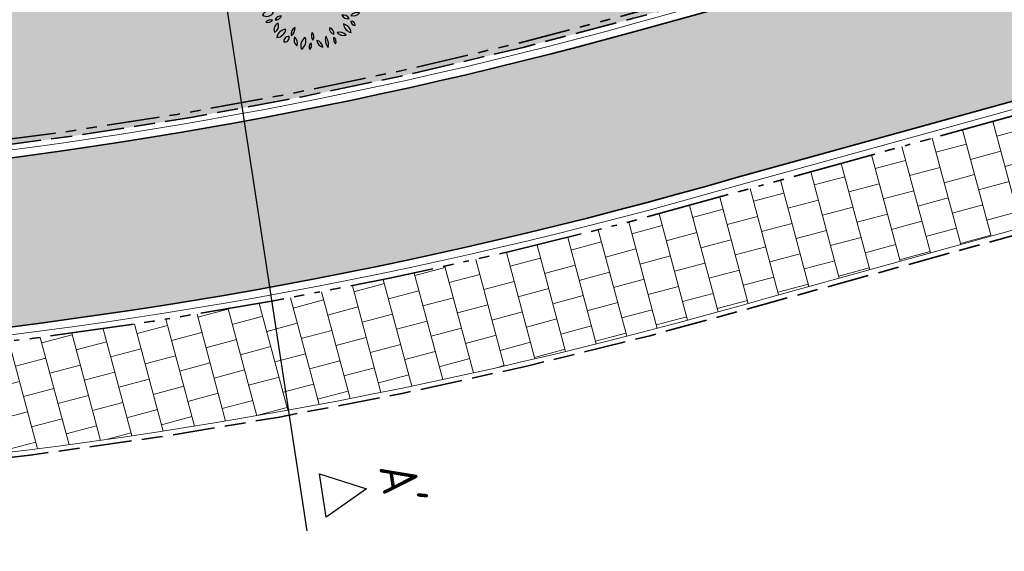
# Model space of a CAD drawing. Header units: metres. Extents: x 196651 to 397723, y 354703 to 710691.
# Tile 30 of 256: x 197566 to 197585, y 355970 to 355981. Entities that reach past the tile are written whole.
import ezdxf
from ezdxf.enums import TextEntityAlignment as Align

# ---------------------------------------------------------------- set-up
doc = ezdxf.new("R2010")
doc.units = ezdxf.units.M
doc.header["$MEASUREMENT"] = 0
for name, pattern in [('VH-OPSLUITBAND_100X200', [16, 8, -2, 4, -2]), ('VH-RIJWIELPADBAND_410X225', [28, 16, -2, 2, -2, 0, -2, 2, -2]), ('VH-TROTTOIRBAND_180-200', [20, 10, -2, 2, -2, 2, -2])]:
    doc.linetypes.add(name, pattern=pattern)
doc.layers.add('N-WE-GR-BOOM', color=96, linetype='Continuous')
for name, color, linetype, lineweight in [('N-WE-GR-GRAS_BERM-A', 86, 'Continuous', 5), ('N-WE-VH-GOOT_TEGEL-G', 170, 'Continuous', 35), ('N-WE-VH-KANTOPSLUITING_OPSLUITBAND_100X200-G', 5, 'VH-OPSLUITBAND_100X200', 35), ('N-WE-VH-KANTOPSLUITING_RIJWIELPADBAND_410X250-G', 5, 'VH-RIJWIELPADBAND_410X225', 35), ('N-WE-VH-KANTOPSLUITING_TROTTOIRBAND_180 200-G', 6, 'VH-TROTTOIRBAND_180-200', 35), ('N-WE-VH-KANTVERHARDING-G', 1, 'Continuous', 5), ('N-WE-VH-VERHARDING_TEGEL-A', 252, 'Continuous', 5), ('X-XX-AL-AANPIJLING-M', 7, 'Continuous', 18), ('X-XX-AL-VERWIJZING_DOORSNEDE-200-S', 3, 'Continuous', 25)]:
    doc.layers.add(name, color=color, linetype=linetype, lineweight=lineweight)
doc.layers.add('N-WE-VH-VERHARDING_ASFALT_DEKLAAG-G_ROOD', color=7, linetype='Continuous', lineweight=5, true_color=0xbf4040)
doc.styles.add('ATT', font='romans.shx')
doc.styles.add('NLCS-ISO-M200-T18', font='NLCS-ISO.ttf')
doc.styles.get("Standard").update_dxf_attribs({"font": 'isocp.shx'})
doc.dimstyles.new('NLCS-M200-T18-PIJL', dxfattribs={"dimscale": 0.2, "dimtxt": 1.799999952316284, "dimasz": 1.8, "dimexe": 2, "dimexo": 2, "dimgap": 0.7, "dimtad": 1, "dimzin": 0, "dimdsep": 46, "dimtxsty": 'NLCS-ISO-M200-T18', "dimcen": 0, "dimdle": 2, "dimse1": 1, "dimse2": 1, "dimclrd": 256, "dimclre": 256, "dimclrt": 256, "dimadec": 1, "dimazin": 0, "dimtfac": 1, "dimtofl": 0, "dimtmove": 1, "dimatfit": 0, "dimfxl": 2, "dimfxlon": 1, "dimtfillclr": 254, "dimtolj": 1, "dimtzin": 0, "dimlwd": 18, "dimlwe": 18, "dimarcsym": 0})

# ---------------------------------------------------------------- blocks, each defined once
blk = doc.blocks.new('*U296')
for p, q in [((2.597820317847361, -16.99289619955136), (-2.365091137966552, 15.47056504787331)), ((2.83606048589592, -15.9043918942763), (3.729884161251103, -16.19262658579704)), ((2.96300220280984, -16.73474471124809), (2.83606048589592, -15.9043918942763)), ((3.729884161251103, -16.19262658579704), (2.96300220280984, -16.73474471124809))]:
    blk.add_line(p, q)
for tag, p in [('A200', (-0.7490825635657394, 15.09041206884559)), ('B200', (4.026438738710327, -16.14729025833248))]:
    blk.add_attdef(tag, text='', height=0.6999999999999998, rotation=278.6919010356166).set_placement(p, align=Align.CENTER)
blk = doc.blocks.new('12PPLT06')
at = {"color": 0, "linetype": 'ByBlock'}
for centre, radius, start, end in [((-0.0861073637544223, 0.4282650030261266), 0.08348141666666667, 149.473723, 231.758585), ((-0.209690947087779, 0.4051008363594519), 0.08348141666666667, 329.473723, 51.758585), ((0.05000580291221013, 0.4504235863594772), 0.05243733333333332, 125.409332, 202.710088), ((-0.02874894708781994, 0.4729173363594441), 0.05243733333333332, 305.409332, 22.710088), ((0.1770898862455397, 0.4065607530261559), 0.1137750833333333, 133.811686, 194.307734), ((-0.01192153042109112, 0.4605457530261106), 0.1137750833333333, 313.811686, 14.307734), ((-0.1922265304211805, 0.4144898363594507), 0.04510308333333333, 146.815069, 244.019343), ((-0.2497319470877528, 0.3986316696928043), 0.04510308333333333, 326.815069, 64.019343), ((-0.02870544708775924, 0.4858358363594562), 0.08172058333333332, 192.305955, 259.684897), ((-0.1231813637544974, 0.388018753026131), 0.08172058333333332, 12.305955, 79.68489699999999), ((0.04061563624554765, 0.3678615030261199), 0.06638033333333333, 145.524785, 220.832734), ((-0.06433119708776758, 0.3620330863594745), 0.06638033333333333, 325.524785, 40.83273399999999), ((0.2574144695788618, 0.4291249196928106), 0.1143496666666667, 163.464229, 212.790564), ((0.05166538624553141, 0.3997421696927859), 0.1143496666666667, 343.464229, 32.790564), ((0.2788443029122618, 0.3492606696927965), 0.0671975, 104.100357, 168.465016), ((0.1966333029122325, 0.4278707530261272), 0.0671975, 284.100357, 348.465016), ((-0.2877341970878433, 0.3336924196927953), 0.081791, 183.318929, 263.190365), ((-0.3790860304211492, 0.2477432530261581), 0.081791, 3.318929, 83.19036499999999), ((-0.2982741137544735, 0.2994408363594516), 0.05821033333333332, 25.453651, 116.685197), ((-0.2718556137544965, 0.3764686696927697), 0.05821033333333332, 205.453651, 296.6851970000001), ((-0.1618326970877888, 0.3338885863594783), 0.05570899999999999, 168.806602, 257.639098), ((-0.2284075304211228, 0.2902852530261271), 0.05570899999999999, 348.806602, 77.639098), ((0.2042821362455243, 0.3047935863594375), 0.05733175, 103.891386, 198.903947), ((0.1362783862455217, 0.3418740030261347), 0.05733175, 283.891386, 18.903947), ((0.3554936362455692, 0.2580414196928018), 0.1178019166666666, 100.300505, 160.447649), ((0.2234203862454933, 0.4133692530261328), 0.1178019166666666, 280.300505, 340.447649), ((0.3801633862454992, 0.2704886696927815), 0.06404974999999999, 122.581735, 207.179988), ((0.2886953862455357, 0.2952014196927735), 0.06404974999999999, 302.581735, 27.17998800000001), ((-0.3812560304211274, 0.2554981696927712), 0.03687258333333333, 163.493346, 274.469734), ((-0.4137354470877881, 0.2292142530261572), 0.03687258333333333, 343.493346, 94.469734), ((-0.3534903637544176, 0.1337669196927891), 0.06314383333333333, 22.572306, 98.33354299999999), ((-0.3043353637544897, 0.2204817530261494), 0.06314383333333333, 202.572306, 278.3335430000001), ((0.3410773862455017, 0.143559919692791), 0.06633966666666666, 86.02821899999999, 161.369762), ((0.2828089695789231, 0.230933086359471), 0.06633966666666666, 266.028219, 341.369762), ((0.4133008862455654, 0.1913606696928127), 0.04460749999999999, 59.98145400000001, 155.66759), ((0.3949721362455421, 0.248364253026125), 0.04460749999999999, 239.981454, 335.66759), ((-0.415484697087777, 0.1406452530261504), 0.07996766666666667, 210.948236, 290.578394), ((-0.4559597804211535, 0.02465575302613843), 0.07996766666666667, 30.948236, 110.578394), ((-0.4032495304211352, 0.08753425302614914), 0.08471958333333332, 69.720138, 135.64891), ((-0.4344656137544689, 0.226225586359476), 0.08471958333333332, 249.720138, 315.64891), ((0.3983755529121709, 0.2140967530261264), 0.09187275, 244.7352629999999, 320.578115), ((0.4301350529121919, 0.07267058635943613), 0.09187275, 64.735263, 140.578115), ((0.4628914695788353, 0.03809850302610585), 0.06592175, 90.25287399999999, 173.522083), ((0.3970997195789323, 0.1114569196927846), 0.06592175, 270.252874, 353.5220830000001), ((-0.450188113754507, 0.06701016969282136), 0.06300191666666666, 224.25765, 288.592661), ((-0.4752231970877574, -0.03667174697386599), 0.06300191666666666, 44.25764999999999, 108.592661), ((-0.3678316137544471, -0.06481383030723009), 0.06992266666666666, 60.509485, 129.29199), ((0.3567975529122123, 0.05846016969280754), 0.06502333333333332, 238.874764, 311.213524), ((0.3660280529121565, -0.0461168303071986), 0.06502333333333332, 58.874764, 131.213524), ((-0.3856936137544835, -0.1306236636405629), 0.09234183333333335, 100.876159, 165.447913), ((-0.4924966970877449, -0.01673874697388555), 0.09234183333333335, 280.876159, 345.447913), ((-0.3776902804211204, 0.05016466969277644), 0.06992266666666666, 240.509485, 309.29199), ((0.454932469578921, -0.02499216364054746), 0.08137058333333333, 209.195197, 286.718901), ((0.4073073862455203, -0.1426145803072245), 0.08137058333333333, 29.195197, 106.718901), ((0.4502331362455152, -0.04529299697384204), 0.04464991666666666, 28.19813599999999, 112.191787), ((0.4727193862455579, 0.01714758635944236), 0.04464991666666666, 208.198136, 292.191787), ((-0.4332910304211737, -0.1017925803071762), 0.07279833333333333, 234.974463, 331.379225), ((-0.411169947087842, -0.1962779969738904), 0.07279833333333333, 54.97446299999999, 151.379225), ((-0.2960180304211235, -0.2328259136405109), 0.06249758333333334, 87.172434, 157.236469), ((-0.3505646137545, -0.1462222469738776), 0.06249758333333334, 267.172434, 337.236469), ((0.2959620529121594, -0.2261938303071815), 0.06442966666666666, 28.807165, 103.91988), ((0.336918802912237, -0.1326099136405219), 0.06442966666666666, 208.807165, 283.91988), ((0.4250529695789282, -0.2125242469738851), 0.07530733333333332, 71.371166, 141.75354), ((0.3899658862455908, -0.09454383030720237), 0.07530733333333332, 251.371166, 321.75354), ((-0.3988381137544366, -0.2663327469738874), 0.05835274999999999, 71.81924599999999, 140.08176), ((-0.425385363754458, -0.1734484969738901), 0.05835274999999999, 251.819246, 320.08176), ((-0.300776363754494, -0.2997434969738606), 0.06498733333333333, 113.475292, 203.45596), ((-0.3862814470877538, -0.2660029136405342), 0.06498733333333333, 293.475292, 23.45596), ((-0.1213639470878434, -0.3477423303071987), 0.07992766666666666, 122.887314, 186.725334), ((-0.244141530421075, -0.289984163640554), 0.07992766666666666, 302.887314, 6.725333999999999), ((0.3923588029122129, -0.2358448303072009), 0.0967875, 186.548686, 256.891132), ((0.2742512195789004, -0.3411484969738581), 0.0967875, 6.548686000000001, 76.891132), ((0.410380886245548, -0.2204391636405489), 0.04222583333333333, 179.255722, 267.628659), ((0.3664114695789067, -0.2620803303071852), 0.04222583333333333, 359.255722, 87.628659), ((-0.3404386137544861, -0.286296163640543), 0.08883749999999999, 271.632764, 352.026789), ((-0.2499286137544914, -0.3874203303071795), 0.08883749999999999, 91.63276400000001, 172.026789), ((-0.2305322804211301, -0.4082693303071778), 0.04104691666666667, 76.54190600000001, 193.477426), ((-0.2608957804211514, -0.3779159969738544), 0.04104691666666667, 256.541906, 13.477426), ((-0.09836994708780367, -0.3976454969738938), 0.07587533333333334, 159.116987, 230.360624), ((-0.2176659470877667, -0.4290285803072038), 0.07587533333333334, 339.116987, 50.360624), ((0.05309013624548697, -0.3604013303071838), 0.06279416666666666, 148.787661, 221.5977109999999), ((-0.04757369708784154, -0.3695494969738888), 0.06279416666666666, 328.787661, 41.597711), ((0.2468061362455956, -0.3953419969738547), 0.1233375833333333, 165.20711, 218.321749), ((0.0307931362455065, -0.4403295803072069), 0.1233375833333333, 345.20711, 38.321749), ((0.2217668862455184, -0.2893535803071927), 0.05859191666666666, 173.649981, 254.6514450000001), ((0.1480257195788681, -0.3393753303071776), 0.05859191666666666, 353.649981, 74.65144500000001), ((0.2555320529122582, -0.3939920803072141), 0.05361883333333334, 156.775419, 231.2879720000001), ((0.1727245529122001, -0.4146869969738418), 0.05361883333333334, 336.775419, 51.287972), ((0.2983952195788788, -0.2774710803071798), 0.08059875, 218.696214, 286.241545), ((0.2580326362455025, -0.405242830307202), 0.08059875, 38.69621400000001, 106.241545), ((-0.01992978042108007, -0.4540436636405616), 0.09055483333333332, 122.116989, 201.727527), ((-0.152194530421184, -0.4108697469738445), 0.09055483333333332, 302.116989, 21.727527), ((0.0214697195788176, -0.4669088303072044), 0.05212266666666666, 129.747505, 206.070901), ((-0.05867703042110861, -0.4497403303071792), 0.05212266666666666, 309.747505, 26.070901), ((0.1123076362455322, -0.397803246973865), 0.07050225, 185.31956, 260.418968), ((0.03037446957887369, -0.4738584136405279), 0.07050225, 5.31956, 80.41896799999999)]:
    blk.add_arc(centre, radius, start, end, dxfattribs=at)
at = {"color": 0, "linetype": 'ByBlock', "style": 'ATT'}
for tag, p, flags in [('ITEM', (-0.9110891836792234, -3.045691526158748), 3), ('ROOM_NUMBER', (-0.9110891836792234, -4.379024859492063), 1)]:
    blk.add_attdef(tag, p, '', height=1, dxfattribs=dict(at, flags=flags))
blk = doc.blocks.new('*D1796')
at = {"layer": 'Defpoints', "color": 0, "transparency": 16777216}
for p in [(197656.5246603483, 356038.2042141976), (197542.917928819, 355978.7313126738)]:
    blk.add_point(p, dxfattribs=at)
at = {"layer": 'X-XX-AL-AANPIJLING-M', "linetype": 'Continuous', "lineweight": 18, "transparency": 16777216}
blk.add_line((197654.299166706, 356037.0391726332), (197656.2057201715, 356038.0372496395), dxfattribs=at)
at = {"layer": 'X-XX-AL-AANPIJLING-M', "transparency": 16777216}
blk.add_solid([(197656.1778927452, 356038.0904063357), (197656.2335475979, 356037.9840929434), (197656.5246603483, 356038.2042141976)], dxfattribs=at)
at = {"layer": 'X-XX-AL-AANPIJLING-M', "transparency": 16777216, "insert": (197654.9445604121, 356037.7382312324), "char_height": 0.3599999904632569, "attachment_point": 5, "rotation": 27.631969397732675, "style": 'NLCS-ISO-M200-T18'}
blk.add_mtext('\\A1;R128.23', dxfattribs=at)

msp = doc.modelspace()

# ---------------------------------------------------------------- hatches: boundary and pattern name
at = {"layer": 'N-WE-GR-GRAS_BERM-A'}
h = msp.add_hatch(dxfattribs=at)
h.set_pattern_fill('AGR-GRAS_01', color=256, scale=0.04, pattern_type=2)
h.set_pattern_definition([(0, (0, 0), (1, 1), [0.12, -0.8]), (45, (0.4, 0.2), (-0.1131370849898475, 1.866761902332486), [0.12, -0.8]), (29.99999999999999, (0.08, 0.12), (0.2274613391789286, 1.286025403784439), [0.12, -0.8]), (15, (0.32, 0.48), (0.3856270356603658, 0.7244941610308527), [0.12, -0.8]), (135, (0.16, 2), (-0.02828427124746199, -0.6505382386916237), [0.12, -0.8]), (150, (1.2, 0.4), (0.2156921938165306, -0.5864101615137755), [0.12, -0.8]), (165, (0.24, 0.04), (0.1434520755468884, -0.7010146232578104), [0.12, -0.8]), (85, (0.4, 0.4), (-0.872677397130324, 1.040016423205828), [0.12, -0.8]), (99.99999999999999, (0, 0), (-1.112117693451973, 0.7787131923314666), [0.12, -0.7999999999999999])])
edge = h.paths.add_edge_path()
edge.add_arc((197545.9432069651, 355966.4623743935), 14.80000000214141, 84.96511449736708, 100.6137558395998)
edge.add_line((197543.2172344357, 355981.009163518), (197542.6281359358, 355978.8089018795))
edge.add_arc((197542.9179288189, 355978.7313126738), 0.2999999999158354, 165.0111726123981, 262.1089432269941)
edge.add_line((197542.8767418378, 355978.4341534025), (197543.8672727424, 355978.296863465))
edge.add_line((197543.8672727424, 355978.296863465), (197543.8543323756, 355978.203500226))
edge.add_arc((197554.8136244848, 356064.5573710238), 87.04652253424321, 262.7671778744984, 285.4556009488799)
edge.add_line((197578.0107888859, 355980.6586901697), (197590.9813499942, 355984.2449234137))
edge.add_arc((197586.0023464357, 356001.6841903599), 18.13611060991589, 285.9343262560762, 289.5904068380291)
edge.add_line((197592.0832725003, 355984.5979138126), (197591.6714055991, 355985.5232414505))
edge.add_line((197591.6714055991, 355985.5232414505), (197587.8767011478, 355986.2435298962))
edge.add_line((197587.8767011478, 355986.2435298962), (197587.7497522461, 355986.5410801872))
edge.add_line((197587.7497522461, 355986.5410801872), (197587.6288641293, 355986.5695979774))
edge.add_line((197587.6288641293, 355986.5695979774), (197587.4809190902, 355986.9163602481))
edge.add_line((197587.4809190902, 355986.9163602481), (197587.480864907, 355986.9163757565))
edge.add_line((197587.480864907, 355986.9163757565), (197587.3927021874, 355987.1230539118))
edge.add_line((197587.3927021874, 355987.1230539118), (197587.4846832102, 355987.1622902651))
edge.add_line((197587.4846832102, 355987.1622902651), (197587.3085875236, 355987.5751079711))
edge.add_arc((197554.565850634, 356064.333271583), 83.45000000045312, 264.96511449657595, 293.1016455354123, ccw=False)
at = {"layer": 'N-WE-VH-VERHARDING_ASFALT_DEKLAAG-G_ROOD'}
msp.add_hatch(color=256, dxfattribs=at).paths.add_polyline_path([(197602.3319429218, 355986.1635189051), (197600.6703684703, 355988.8983260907, -0.02195909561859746), (197593.6683357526, 355985.0544149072, -0.001710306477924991), (197593.1091529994, 355984.7810355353, -0.04541848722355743), (197591.0479728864, 355984.0039641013), (197578.0774117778, 355980.4177308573, -0.1011487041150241), (197543.2054452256, 355978.036064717), (197542.7862552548, 355974.9128508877, 0.104881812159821), (197579.9919724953, 355977.6270255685), (197591.9007459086, 355980.9196849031, 0.04466244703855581), (197594.4630691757, 355981.8812752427, 0.02379693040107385)])
at = {"layer": 'N-WE-VH-VERHARDING_TEGEL-A'}
h = msp.add_hatch(dxfattribs=at)
h.set_pattern_fill('AVH-TEGEL_300X300_HALFST', color=256, scale=2, angle=15, style=0, pattern_type=2)
h.set_pattern_definition([(15, (0, 0), (0.5019097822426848, 0.4450691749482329), [0.6, -0.6]), (105, (0, 0), (-0.579555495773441, -0.1552914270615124), [])])
edge = h.paths.add_edge_path()
edge.add_arc((197554.990677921, 356063.9792520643), 90.16867491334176, 262.2698200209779, 286.1461171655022)
edge.add_line((197580.0654945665, 355977.3672234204), (197591.9726986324, 355980.6594488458))
edge.add_arc((197587.810100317, 355995.7145866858), 15.62000000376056, 285.4556009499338, 295.4810293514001)
edge.add_line((197594.530015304, 355981.6139788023), (197594.9120263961, 355979.9395226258))
edge.add_line((197594.9120263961, 355979.9395226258), (197591.808172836, 355977.4764950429))
edge.add_arc((197590.2740286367, 355974.8984334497), 3.000000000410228, 59.24411203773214, 105.4556009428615)
edge.add_line((197589.4745539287, 355977.7899451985), (197586.7014584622, 355977.0232114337))
edge.add_line((197586.7014584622, 355977.0232114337), (197580.6372535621, 355975.3465181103))
edge.add_arc((197554.9906779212, 356063.9792520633), 92.26867491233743, 262.2564860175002, 286.13821390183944, ccw=False)
edge.add_line((197542.5585109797, 355972.5519607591), (197542.5959290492, 355972.6679792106))
edge.add_line((197542.5959290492, 355972.6679792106), (197542.8622556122, 355974.6299862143))

# ---------------------------------------------------------------- linework, layer by layer
at = {"layer": 'N-WE-VH-GOOT_TEGEL-G', "flags": 128}
for points in [[(197540.7596568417, 355978.4319800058, 0.04982704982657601), (197541.0768780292, 355978.348411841, 0.005072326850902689), (197542.8286903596, 355978.0874675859, 4.530523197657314e-06), (197542.8287020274, 355978.0874659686, 0.1022491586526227), (197578.0774117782, 355980.4177308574), (197591.0479728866, 355984.0039641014, 0.02704382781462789), (197592.2930800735, 355984.4218725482, 0.02704382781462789)], [(197594.4630691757, 355981.8812752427, -0.04466244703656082), (197591.9007459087, 355980.9196849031), (197579.9919724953, 355977.6270255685, -0.1048818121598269), (197542.7862552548, 355974.9128508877, 0.3534289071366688), (197536.1701435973, 355970.9174509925), (197529.4040610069, 355952.2699953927), (197529.0688053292, 355951.4506662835), (197528.8215455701, 355950.9078769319), (197527.8223597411, 355949.184629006), (197526.6950826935, 355947.5664088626), (197525.0341106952, 355945.3148177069)]]:
    msp.add_lwpolyline(points, format="xyb", dxfattribs=at)
at = {"layer": 'N-WE-VH-KANTOPSLUITING_OPSLUITBAND_100X200-G', "ltscale": 0.1, "flags": 128}
for points in [[(197587.4847100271, 355987.1623017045), (197587.8767011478, 355986.2435298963), (197591.6714055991, 355985.5232414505), (197592.0793319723, 355984.6067668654, -0.02430150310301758), (197590.9813499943, 355984.2449234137), (197578.0107888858, 355980.6586901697, -0.09932159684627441), (197543.8543323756, 355978.203500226)], [(197593.6485639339, 355973.1561022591), (197593.1335243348, 355975.4046730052), (197593.0993299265, 355975.5524002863, 0.4266546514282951), (197589.5012030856, 355977.6935614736), (197580.6644767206, 355975.2502930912, -0.1045808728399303), (197542.5450371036, 355972.4528726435)]]:
    msp.add_lwpolyline(points, format="xyb", dxfattribs=at)
at = {"layer": 'N-WE-VH-KANTOPSLUITING_RIJWIELPADBAND_410X250-G', "ltscale": 0.1, "flags": 128}
msp.add_lwpolyline([(197591.0088613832, 355980.3929572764), (197580.0654945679, 355977.3672234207, -0.1020749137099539), (197543.7410956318, 355974.5150869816, -0.1020749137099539)], format="xyb", dxfattribs=at)
at = {"layer": 'N-WE-VH-KANTOPSLUITING_TROTTOIRBAND_180 200-G', "ltscale": 0.1, "flags": 128}
msp.add_lwpolyline([(197543.2172344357, 355981.009163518), (197542.6281359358, 355978.8089018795, 0.4509804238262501), (197542.8767418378, 355978.4341534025, 0.1022228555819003), (197577.9841397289, 355980.7550738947), (197590.9547008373, 355984.3413071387, 0.02691400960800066), (197592.1582492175, 355984.7449193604)], format="xyb", dxfattribs=at)
at = {"layer": 'N-WE-VH-KANTVERHARDING-G', "flags": 128}
for points in [[(197543.0564589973, 355981.1819765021), (197542.4349406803, 355978.8606280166, 0.4509804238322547), (197542.8492838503, 355978.2360472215, 0.1022228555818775), (197578.0374380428, 355980.5623064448), (197591.0079991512, 355984.1485396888, 0.02691400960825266), (197592.2319466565, 355984.5589927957)], [(197594.5002674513, 355981.7327533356, -0.04416389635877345), (197591.9407196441, 355980.7751093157), (197580.0328183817, 355977.4826911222, -0.1048792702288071), (197542.7658916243, 355974.764239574, 0.3534289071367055), (197536.3111485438, 355970.8662884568), (197529.5450659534, 355952.218832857)], [(197593.231, 355975.427), (197593.1967541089, 355975.5749508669, 0.4266546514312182), (197589.4745539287, 355977.7899451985), (197580.6372535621, 355975.3465181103, -0.104582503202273), (197542.5585109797, 355972.5519607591)]]:
    msp.add_lwpolyline(points, format="xyb", dxfattribs=at)

# ---------------------------------------------------------------- block references
at = {"layer": 'N-WE-GR-BOOM', "xscale": 2, "yscale": 2, "zscale": 2}
msp.add_blockref('12PPLT06', (197571.9076932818, 355981.0508151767), dxfattribs=at)
at = {"layer": 'X-XX-AL-VERWIJZING_DOORSNEDE-200-S'}
ref = msp.add_blockref('*U296', (197569.2099070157, 355987.8817286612), dxfattribs=at)
ref.add_attrib('B200', "A'", dxfattribs={"layer": '0', "height": 0.6999999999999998, "rotation": 278.6919010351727}).set_placement((197573.2363457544, 355971.7344384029), align=Align.CENTER)

# ---------------------------------------------------------------- dimensions: what is measured, and where the dimension line sits
at = {"layer": 'X-XX-AL-AANPIJLING-M'}
dim = msp.add_radius_dim(center=(197542.917928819, 355978.7313126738), mpoint=(197656.5246603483, 356038.2042141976), dimstyle='NLCS-M200-T18-PIJL', dxfattribs=at)
dim.commit()
dim.dimension.update_dxf_attribs({"geometry": '*D1796', "text_midpoint": (197655.0929733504, 356037.4547288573), "dimtype": 164})

doc.saveas('drawing.dxf')
